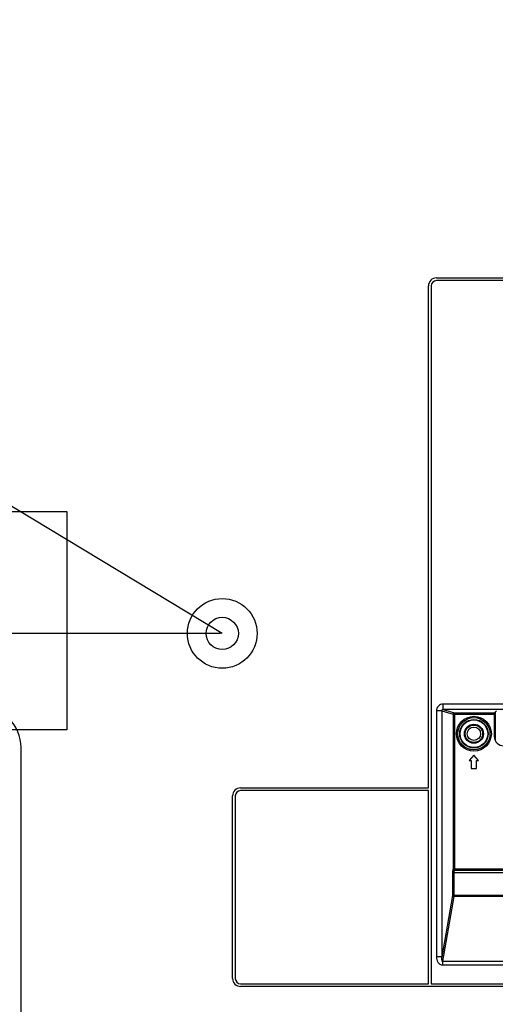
# Model space of a CAD drawing. Header units: millimetres. Extents: x -6054 to 364, y -1866 to 3094.
# Tile 142 of 256: x -3669 to -3491, y 90 to 457. Entities that reach past the tile are written whole.
import ezdxf

# ---------------------------------------------------------------- set-up
doc = ezdxf.new("R2010")
doc.units = ezdxf.units.MM
doc.header["$LTSCALE"] = 65.395
doc.header["$PDSIZE"] = 0.05
doc.layers.get('0').update_dxf_attribs({"linetype": 'CONTINUOUS'})
doc.layers.get('Defpoints').update_dxf_attribs({"linetype": 'CONTINUOUS'})
doc.layers.add('DIM', color=3, linetype='CONTINUOUS')
doc.styles.get("Standard").update_dxf_attribs({"font": 'arial.ttf'})
doc.dimstyles.new('ISO-25', dxfattribs={"dimtxt": 2.5, "dimasz": 2.5, "dimexe": 1.25, "dimexo": 0.625, "dimtad": 1, "dimtxsty": 'STANDARD', "dimcen": 2.5, "dimadec": 0, "dimazin": 0, "dimtfac": 1, "dimtmove": 0, "dimatfit": 3, "dimfxl": 1, "dimarcsym": 0})

# ---------------------------------------------------------------- blocks, each defined once
blk = doc.blocks.new('*D4')
at = {"layer": 'Defpoints', "color": 0}
for p in [(-3425.42, 234.04), (-4734.98, 45), (-4734.98, -117.52)]:
    blk.add_point(p, dxfattribs=at)
at = {"layer": 'DIM', "color": 3, "lineweight": -2}
for p, q in [((-3425.42, 233.41), (-3425.42, -118.77)), ((-4734.98, 44.37), (-4734.98, -118.77)), ((-3440.42, -117.52), (-4719.98, -117.52))]:
    blk.add_line(p, q, dxfattribs=at)
at = {"layer": 'DIM', "color": 3}
for points in [[(-4719.98, -115.02), (-4719.98, -120.02), (-4734.98, -117.52)], [(-3440.42, -120.02), (-3440.42, -115.02), (-3425.42, -117.52)]]:
    blk.add_solid(points, dxfattribs=at)
at = {"layer": 'DIM', "color": 2, "insert": (-4099.73, -99.71), "char_height": 20, "attachment_point": 5}
blk.add_mtext('1310  [51,557]', dxfattribs=at)
blk = doc.blocks.new('*D17')
at = {"layer": 'Defpoints', "color": 0}
for p in [(-3593.17, 628.17), (-4228.6, 228.17), (-3593.17, 228.17)]:
    blk.add_point(p, dxfattribs=at)
at = {"layer": 'DIM', "color": 3, "lineweight": -2}
for p, q in [((-3593.8, 628.17), (-4229.85, 628.17)), ((-4228.6, 613.17), (-4228.6, 243.17)), ((-3593.8, 228.17), (-4229.85, 228.17))]:
    blk.add_line(p, q, dxfattribs=at)
at = {"layer": 'DIM', "color": 3}
for points in [[(-4226.1, 613.17), (-4231.1, 613.17), (-4228.6, 628.17)], [(-4231.1, 243.17), (-4226.1, 243.17), (-4228.6, 228.17)]]:
    blk.add_solid(points, dxfattribs=at)
at = {"layer": 'DIM', "color": 2, "insert": (-4246.41, 462.76), "char_height": 20, "attachment_point": 5, "rotation": 90}
blk.add_mtext('400  [15,748]', dxfattribs=at)
blk = doc.blocks.new('*D18')
at = {"layer": 'Defpoints', "color": 0}
for p in [(-3307.32, 492.15), (-4734.98, -14.55), (-4734.98, -196.07)]:
    blk.add_point(p, dxfattribs=at)
at = {"layer": 'DIM', "color": 3, "lineweight": -2}
for p, q in [((-3307.32, 491.52), (-3307.32, -197.32)), ((-4734.98, -15.18), (-4734.98, -197.32)), ((-3322.32, -196.07), (-4719.98, -196.07))]:
    blk.add_line(p, q, dxfattribs=at)
at = {"layer": 'DIM', "color": 3}
for points in [[(-4719.98, -193.57), (-4719.98, -198.57), (-4734.98, -196.07)], [(-3322.32, -198.57), (-3322.32, -193.57), (-3307.32, -196.07)]]:
    blk.add_solid(points, dxfattribs=at)
at = {"layer": 'DIM', "color": 2, "insert": (-4021.15, -178.26), "char_height": 20, "attachment_point": 5}
blk.add_mtext('1428  [56,207]', dxfattribs=at)
blk = doc.blocks.new('*D19')
at = {"layer": 'Defpoints', "color": 0}
for p in [(-3379.72, 594.65), (-4909.71, -20.96), (-4728.57, -20.96)]:
    blk.add_point(p, dxfattribs=at)
at = {"layer": 'DIM', "color": 3, "lineweight": -2}
for p, q in [((-3380.35, 594.65), (-4910.96, 594.65)), ((-4909.71, 579.65), (-4909.71, -5.96)), ((-4729.2, -20.96), (-4910.96, -20.96))]:
    blk.add_line(p, q, dxfattribs=at)
at = {"layer": 'DIM', "color": 3}
for points in [[(-4907.21, 579.65), (-4912.21, 579.65), (-4909.71, 594.65)], [(-4912.21, -5.96), (-4907.21, -5.96), (-4909.71, -20.96)]]:
    blk.add_solid(points, dxfattribs=at)
at = {"layer": 'DIM', "color": 2, "insert": (-4927.52, 286.84), "char_height": 20, "attachment_point": 5, "rotation": 90}
blk.add_mtext('616  [24,236]', dxfattribs=at)

msp = doc.modelspace()

# ---------------------------------------------------------------- linework, layer by layer
at = {"linetype": 'Continuous'}
for p, q in [((-3513.32, 360.65), (-3450.17, 360.65)), ((-3450.17, 359.65), (-3513.32, 359.65)), ((-3516.32, 170.59), (-3516.32, 357.65)), ((-3515.32, 357.65), (-3515.32, 97.59)), ((-3322.75, 201.83), (-3510.8, 201.83)), ((-3510.8, 199.83), (-3510.8, 201.83)), ((-3511.35, 199.35), (-3513.32, 199.35)), ((-3513.32, 199.35), (-3513.32, 107.69)), ((-3511.35, 199.35), (-3507.06, 198.07)), ((-3511.35, 199.35), (-3511.35, 107.69)), ((-3322.75, 199.83), (-3510.8, 199.83)), ((-3510.8, 199.83), (-3506.57, 198.57)), ((-3506.57, 198.57), (-3491.74, 198.57)), ((-3506.57, 198.57), (-3506.57, 139.9)), ((-3491.75, 198.56), (-3491.4, 198.56)), ((-3491.74, 198.57), (-3490.97, 199.35)), ((-3491.4, 198.56), (-3491.41, 188.22)), ((-3507.06, 198.07), (-3491.77, 198.07)), ((-3507.06, 198.07), (-3507.06, 140.4)), ((-3491.77, 198.07), (-3491.77, 189.76)), ((-3668.17, 36.65), (-3668.17, 185.65)), ((-3499.37, 182.77), (-3501.12, 180.77)), ((-3501.12, 180.77), (-3500.37, 180.77)), ((-3500.37, 180.77), (-3500.37, 177.77)), ((-3497.62, 180.77), (-3499.37, 182.77)), ((-3498.37, 180.77), (-3497.62, 180.77)), ((-3498.37, 177.77), (-3498.37, 180.77)), ((-3500.37, 177.77), (-3498.37, 177.77)), ((-3586.32, 170.59), (-3516.32, 170.59)), ((-3516.32, 169.59), (-3586.32, 169.59)), ((-3516.32, 97.59), (-3516.32, 169.59)), ((-3589.32, 99.59), (-3589.32, 167.59)), ((-3588.32, 167.59), (-3588.32, 99.59)), ((-3507.06, 140.4), (-3333.37, 140.4)), ((-3506.57, 139.9), (-3333.37, 139.9)), ((-3333.37, 138.9), (-3507.32, 138.9)), ((-3507.32, 138.9), (-3507.32, 130.52)), ((-3506.83, 138.9), (-3506.83, 130.17)), ((-3507.32, 130.52), (-3511.35, 107.69)), ((-3506.83, 130.17), (-3511.09, 106)), ((-3339.65, 130.52), (-3507.32, 130.52)), ((-3339.65, 130.17), (-3506.83, 130.17)), ((-3511.35, 107.69), (-3513.32, 107.69)), ((-3511.09, 106), (-3339.65, 106)), ((-3511.09, 106), (-3511.09, 104.59)), ((-3511.09, 104.59), (-3339.65, 104.59)), ((-3586.32, 97.59), (-3516.32, 97.59)), ((-3243.76, 96.59), (-3586.32, 96.59)), ((-3515.32, 97.59), (-3243.76, 97.59))]:
    msp.add_line(p, q, dxfattribs=at)
at = {"color": 1}
msp.add_lwpolyline([(-4116.67, 273.61), (-3651.13, 273.61), (-3651.13, 192.27), (-4116.67, 192.27)], close=True, dxfattribs=at)
at = {"linetype": 'Continuous'}
for centre, radius in [((-3593.17, 228.17), 13), ((-3593.17, 228.17), 6), ((-3499.37, 190.77), 6.5), ((-3499.37, 190.77), 6), ((-3499.37, 190.77), 5.3), ((-3499.37, 190.77), 5.15), ((-3499.37, 190.77), 3.55), ((-3499.37, 190.77), 3.26), ((-3499.37, 190.77), 2.51)]:
    msp.add_circle(centre, radius, dxfattribs=at)
for centre, radius, start, end in [((-3513.32, 357.65), 3, 90, 180), ((-3513.32, 357.65), 2, 90, 180), ((-3683.17, 185.65), 15, 0, 90), ((-3586.32, 167.59), 3, 90, 180), ((-3586.32, 167.59), 2, 90, 180), ((-3586.32, 99.59), 3, 180, 270), ((-3586.32, 99.59), 2, 180, 270)]:
    msp.add_arc(centre, radius, start, end, dxfattribs=at)
for centre, major_axis, ratio, start_param, end_param in [((-3491.74, 198.07), (0, 0.5), 0.052408, 0.05236, 1.570796), ((-3491.35, 198.55), (0, 1), 0.052408, 1.188196, 1.553343), ((-3488.26, 189.77), (2.48, 2.48), 0.997265, 2.357564, 3.925621)]:
    msp.add_ellipse(centre, major_axis=major_axis, ratio=ratio, start_param=start_param, end_param=end_param, dxfattribs=at)
for points, knots in [([(-3510.8, 201.83), (-3511.13, 201.83), (-3511.79, 201.7), (-3512.62, 201.16), (-3513.19, 200.33), (-3513.32, 199.67), (-3513.32, 199.35)], [0, 0, 0, 0, 0.250071, 0.500086, 0.750049, 1, 1, 1, 1]), ([(-3510.8, 199.83), (-3510.87, 199.84), (-3511, 199.82), (-3511.18, 199.73), (-3511.32, 199.57), (-3511.35, 199.42), (-3511.35, 199.35)], [0, 0, 0, 0, 0.232602, 0.475962, 0.734631, 1, 1, 1, 1]), ([(-3507.06, 198.07), (-3507.06, 198.14), (-3507.03, 198.27), (-3506.92, 198.43), (-3506.76, 198.55), (-3506.63, 198.57), (-3506.57, 198.57)], [0, 0, 0, 0, 0.251292, 0.502256, 0.751904, 1, 1, 1, 1]), ([(-3507.06, 140.4), (-3507.08, 140.4), (-3507.11, 140.38), (-3507.14, 140.33), (-3507.17, 140.26), (-3507.21, 140.14), (-3507.25, 139.95), (-3507.28, 139.73), (-3507.32, 139.37), (-3507.32, 139.09), (-3507.32, 138.9)], [0, 0, 0, 0, 0.037557, 0.065289, 0.100348, 0.193075, 0.314727, 0.461787, 0.629247, 1, 1, 1, 1]), ([(-3507.06, 140.4), (-3507.06, 140.33), (-3507.03, 140.2), (-3506.93, 140.04), (-3506.76, 139.93), (-3506.63, 139.9), (-3506.57, 139.9)], [0, 0, 0, 0, 0.251764, 0.502501, 0.751773, 1, 1, 1, 1]), ([(-3506.57, 139.9), (-3506.61, 139.9), (-3506.67, 139.83), (-3506.72, 139.73), (-3506.78, 139.55), (-3506.82, 139.27), (-3506.83, 139.03), (-3506.83, 138.9)], [0, 0, 0, 0, 0.115677, 0.209931, 0.330227, 0.637679, 1, 1, 1, 1]), ([(-3507.32, 130.52), (-3507.32, 130.48), (-3507.28, 130.38), (-3507.16, 130.28), (-3507.01, 130.2), (-3506.89, 130.17), (-3506.83, 130.17)], [0, 0, 0, 0, 0.212505, 0.453949, 0.721078, 1, 1, 1, 1]), ([(-3513.32, 107.69), (-3513.32, 107.34), (-3513.24, 106.63), (-3512.93, 105.79), (-3512.51, 105.22), (-3512.1, 104.87), (-3511.62, 104.64), (-3511.27, 104.59), (-3511.09, 104.59)], [0, 0, 0, 0, 0.250158, 0.499935, 0.625104, 0.750171, 0.875113, 1, 1, 1, 1]), ([(-3511.35, 107.69), (-3511.37, 107.54), (-3511.39, 107.32), (-3511.4, 107.02), (-3511.4, 106.79), (-3511.39, 106.6), (-3511.38, 106.45), (-3511.36, 106.34), (-3511.33, 106.23), (-3511.3, 106.14), (-3511.26, 106.07), (-3511.22, 106.02), (-3511.16, 105.99), (-3511.11, 105.99), (-3511.09, 106)], [0, 0, 0, 0, 0.244407, 0.366813, 0.489447, 0.612475, 0.674254, 0.736324, 0.79889, 0.862446, 0.895074, 0.928868, 0.964396, 1, 1, 1, 1])]:
    msp.add_open_spline(points, degree=3, knots=knots, dxfattribs=at)
at = {"layer": 'DIM'}
msp.add_line((-3593.17, 228.17), (-3807.25, 357.11), dxfattribs=at)

# ---------------------------------------------------------------- dimensions: what is measured, and where the dimension line sits
dim = msp.add_linear_dim(base=(-4228.6, 228.17), p1=(-3593.17, 628.17), p2=(-3593.17, 228.17), angle=90, text='<> []', dimstyle='ISO-25', override={"dimtxt": 20, "dimasz": 15, "dimgap": 5, "dimdec": 0, "dimclrd": 3, "dimclre": 3, "dimclrt": 2, "dimadec": 1, "dimtp": 0.3, "dimtm": 0.3, "dimtofl": 0}, dxfattribs=at)
dim.commit()
dim.dimension.update_dxf_attribs({"geometry": '*D17', "text_midpoint": (-4228.6, 462.76), "dimtype": 160})
dim = msp.add_linear_dim(base=(-4909.71, -20.96), p1=(-3379.72, 594.65), p2=(-4728.57, -20.96), angle=90, text='<> []', dimstyle='ISO-25', override={"dimtxt": 20, "dimasz": 15, "dimgap": 5, "dimdec": 0, "dimclrd": 3, "dimclre": 3, "dimclrt": 2, "dimadec": 1, "dimtp": 0.3, "dimtm": 0.3, "dimtofl": 0}, dxfattribs=at)
dim.commit()
dim.dimension.update_dxf_attribs({"geometry": '*D19', "text_midpoint": (-4927.52, 286.84)})
dim = msp.add_linear_dim(base=(-4734.98, -196.07), p1=(-3307.32, 492.15), p2=(-4734.98, -14.55), text='<> []', dimstyle='ISO-25', override={"dimtxt": 20, "dimasz": 15, "dimgap": 5, "dimdec": 0, "dimclrd": 3, "dimclre": 3, "dimclrt": 2, "dimadec": 1, "dimtp": 0.3, "dimtm": 0.3, "dimtofl": 0}, dxfattribs=at)
dim.commit()
dim.dimension.update_dxf_attribs({"geometry": '*D18', "text_midpoint": (-4021.15, -178.26)})
dim = msp.add_linear_dim(base=(-4734.98, -117.52), p1=(-3425.42, 234.04), p2=(-4734.98, 45), text='<> []', dimstyle='ISO-25', override={"dimtxt": 20, "dimasz": 15, "dimgap": 5, "dimdec": 0, "dimclrd": 3, "dimclre": 3, "dimclrt": 2, "dimadec": 1, "dimtp": 0.3, "dimtm": 0.3, "dimtofl": 0}, dxfattribs=at)
dim.commit()
dim.dimension.update_dxf_attribs({"geometry": '*D4', "text_midpoint": (-4099.73, -117.52), "dimtype": 160})

doc.saveas('drawing.dxf')
